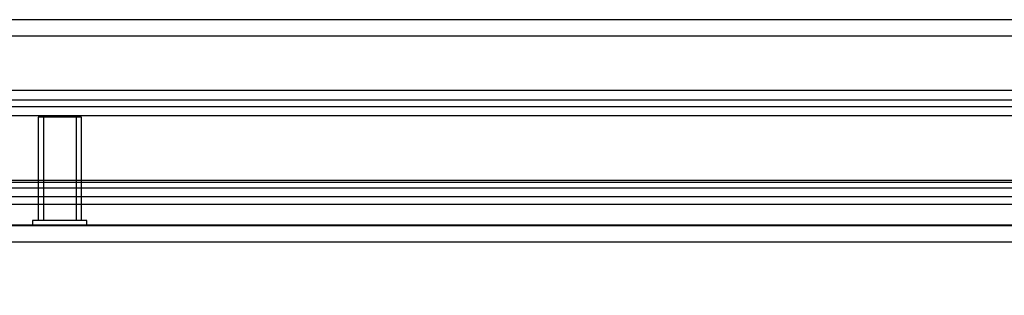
# Model space of a CAD drawing. Header units: inches. Extents: x 1 to 299, y -2 to 199.
# Tile 48 of 75: x 69.17 to 74.83, y 171.55 to 173.13. Entities that reach past the tile are written whole.
import ezdxf
from ezdxf.enums import TextEntityAlignment as Align
from ezdxf.lldxf.tags import DXFTag

# ---------------------------------------------------------------- set-up
doc = ezdxf.new("R2010")
doc.units = ezdxf.units.IN
doc.header["$MEASUREMENT"] = 0
for name, color, linetype in [('COM53933-1', 7, 'Continuous'), ('COM53955-1', 7, 'Continuous'), ('COM70220', 7, 'Continuous'), ('COM71180-1', 7, 'Continuous'), ('Default', 7, 'Continuous'), ('STD26258', 7, 'Continuous')]:
    doc.layers.add(name, color=color, linetype=linetype)
doc.styles.add('SEACAD_Times_New_Roman', font='times.ttf')
tags = doc.linetypes.add('HIDDEN2', pattern=[0.1875, 0.125, -0.0625]).pattern_tags.tags
tags[6:7] = [DXFTag(74, 4), DXFTag(75, 0), DXFTag(340, '0'), DXFTag(46, 0.0), DXFTag(50, 0.0), DXFTag(44, 0.0), DXFTag(45, 0.0)]
tags[4:5] = [DXFTag(74, 4), DXFTag(75, 0), DXFTag(340, '0'), DXFTag(46, 0.0), DXFTag(50, 0.0), DXFTag(44, 0.0), DXFTag(45, 0.0)]
doc.dimstyles.new('HAMMOND_(STH_-_300x200)', dxfattribs={"dimtxt": 1.5, "dimasz": 1.875, "dimexe": 0.75, "dimexo": 0.75, "dimgap": 0.375, "dimtad": 0, "dimtih": 1, "dimtoh": 1, "dimzin": 0, "dimdsep": 46, "dimtxsty": 'SEACAD_Times_New_Roman', "dimblk1": '_SE_FILLED', "dimblk2": '_SE_FILLED', "dimsah": 1, "dimcen": 0.75, "dimadec": 0, "dimazin": 0, "dimtfac": 0.8, "dimtofl": 0, "dimtmove": 0, "dimatfit": 3, "dimfxl": 1, "dimtolj": 1, "dimtzin": 0, "dimarcsym": 0})

# ---------------------------------------------------------------- blocks, each defined once
blk = doc.blocks.new('SE6')
at = {"layer": 'COM53933-1', "color": 7, "linetype": 'HIDDEN2'}
for p, q in [((91.4549, 173.133), (66.5849, 173.133)), ((88.9249, 172.2067), (68.1149, 172.2067)), ((67.8652, 172.1657), (89.1745, 172.1657)), ((67.8649, 172.0707), (89.1749, 172.0707)), ((88.9249, 172.1132), (68.1149, 172.1132))]:
    blk.add_line(p, q, dxfattribs=at)
at = {"layer": 'COM53933-1', "color": 7, "linetype": 'Continuous'}
blk.add_line((91.4549, 173.038), (66.5849, 173.038), dxfattribs=at)
at = {"layer": 'COM53955-1', "color": 7, "linetype": 'Continuous'}
for p, q in [((78.4311, 172.7261), (68.4129, 172.7261)), ((68.627, 172.6723), (78.4311, 172.6723)), ((68.627, 172.5805), (78.4311, 172.5805)), ((89.5339, 171.851), (67.4449, 171.851))]:
    blk.add_line(p, q, dxfattribs=at)
at = {"layer": 'COM53955-1', "color": 7, "linetype": 'HIDDEN2'}
for p, q in [((88.5659, 172.6311), (68.4129, 172.6311)), ((89.5339, 171.946), (67.4449, 171.946))]:
    blk.add_line(p, q, dxfattribs=at)
at = {"layer": 'COM70220', "color": 7, "linetype": 'HIDDEN2'}
for p, q in [((88.9394, 172.196), (68.0394, 172.196)), ((88.9394, 171.95), (68.0394, 171.95)), ((88.9394, 171.948), (68.0394, 171.948)), ((88.9394, 171.947), (68.0394, 171.947))]:
    blk.add_line(p, q, dxfattribs=at)
at = {"layer": 'COM71180-1', "color": 7, "linetype": 'HIDDEN2'}
blk.add_line((67.8649, 172.071), (89.1749, 172.071), dxfattribs=at)
at = {"layer": 'STD26258', "color": 7, "linetype": 'HIDDEN2'}
for p, q in [((69.5219, 172.571), (69.2719, 172.571)), ((69.2719, 172.571), (69.2719, 171.9773)), ((69.3025, 172.571), (69.3025, 171.9773)), ((69.4912, 172.571), (69.4912, 171.9773)), ((69.5219, 171.9773), (69.5219, 172.571)), ((69.5531, 171.9773), (69.2406, 171.9773)), ((69.2406, 171.9773), (69.2406, 171.946)), ((69.5531, 171.946), (69.5531, 171.9773))]:
    blk.add_line(p, q, dxfattribs=at)
blk = doc.blocks.new('DMBLK2819')
at = {"layer": 'Default', "linetype": 'Continuous'}
for points in [[(69.7399, 167.9208), (69.7399, 168.5458), (67.8649, 168.2333)], [(87.2999, 167.9208), (89.1749, 168.2333), (87.2999, 168.5458)]]:
    blk.add_hatch(color=7, dxfattribs=at).paths.add_polyline_path(points)
at = {"layer": 'Default', "color": 7, "linetype": 'Continuous'}
for p, q in [((67.8649, 171.4637), (67.8649, 167.4833)), ((89.1749, 171.4637), (89.1749, 167.4833)), ((67.8649, 168.2333), (73.1252, 168.2333)), ((83.9146, 168.2333), (89.1749, 168.2333))]:
    blk.add_line(p, q, dxfattribs=at)
at = {"layer": 'Default', "color": 7, "linetype": 'Continuous', "style": 'SEACAD_Times_New_Roman'}
for s, p in [('21.31', (75.9606, 168.9833)), ('DOOR', (75.3742, 166.7333)), ('OPENING', (73.6502, 164.4833))]:
    blk.add_text(s, height=1.5, dxfattribs=at).set_placement(p, align=Align.TOP_LEFT)
blk = doc.blocks.new('_SE_FILLED')
at = {"color": 0}
blk.add_line((0, 0), (-1, 0), dxfattribs=at)
blk.add_solid([(0, 0), (-1, -0.1665), (-1, 0.1665), (0, 0)], dxfattribs=at)

msp = doc.modelspace()

# ---------------------------------------------------------------- block references
at = {"layer": 'Default'}
msp.add_blockref('SE6', (0, 0), dxfattribs=at)

# ---------------------------------------------------------------- dimensions: what is measured, and where the dimension line sits
at = {"layer": 'Default', "color": 7, "linetype": 'Continuous'}
dim = msp.add_linear_dim(base=(67.8649, 168.2333), p1=(67.8649, 172.2137), p2=(89.1749, 172.2137), angle=0, text='\\A1;<>\\PDOOR\\XOPENING', dimstyle='HAMMOND_(STH_-_300x200)', dxfattribs=at)
dim.commit()
dim.dimension.update_dxf_attribs({"geometry": 'DMBLK2819', "text_midpoint": (78.5199, 168.2333), "dimtype": 161})

doc.saveas('drawing.dxf')
